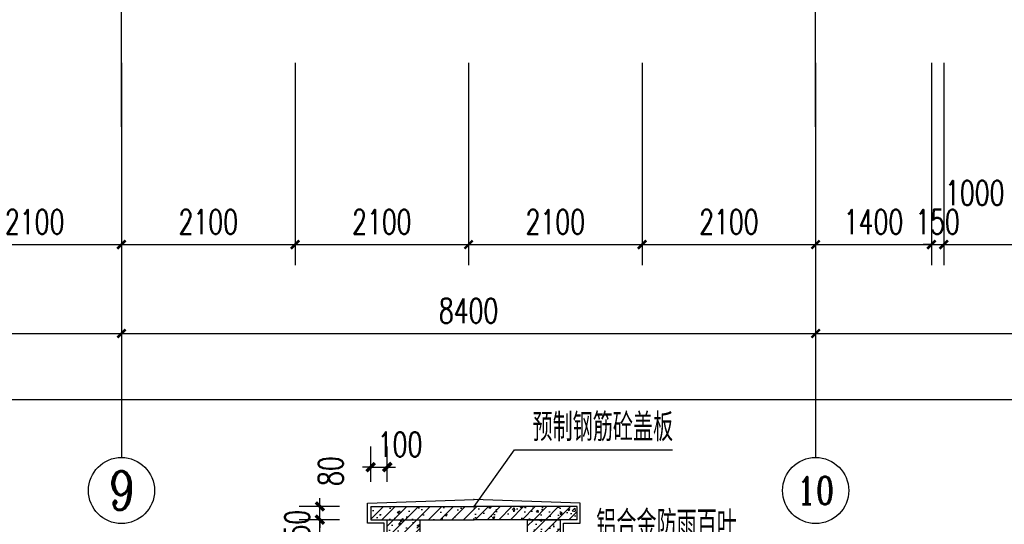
# Model space of a CAD drawing. Extents: x 797781 to 1255204, y 21234 to 1024248.
# Tile 142 of 256: x 928877 to 940791, y 171571 to 177674. Entities that reach past the tile are written whole.
import ezdxf
from ezdxf.enums import TextEntityAlignment as Align

# ---------------------------------------------------------------- set-up
doc = ezdxf.new("R2010")
doc.units = 0
doc.header["$LTSCALE"] = 1000
doc.header["$MEASUREMENT"] = 0
doc.linetypes.add('230303生产综合楼-平面图_t8$0$DOTE', pattern=[2.42, 2, -0.2, 0.02, -0.2])
for name, color, linetype in [('230303生产综合楼-平面图_t8$0$AXIS', 3, 'Continuous'), ('230303生产综合楼-平面图_t8$0$AXIS_TEXT', 7, 'Continuous'), ('230303生产综合楼-平面图_t8$0$DOTE', 1, '230303生产综合楼-平面图_t8$0$DOTE'), ('AXIS_TEXT', 7, 'Continuous'), ('DIM_LEAD', 3, 'Continuous'), ('PUB_DIM', 3, 'Continuous'), ('PUB_HATCH', 8, 'Continuous'), ('PUB_TEXT', 7, 'Continuous'), ('STAIR', 2, 'Continuous'), ('WALL', 40, 'Continuous')]:
    doc.layers.add(name, color=color, linetype=linetype)
doc.styles.add('230303生产综合楼-平面图_t8$0$_TCH_AXIS', font='COMPLEX', dxfattribs={"bigfont": 'GBCBIG'})
doc.styles.add('230303生产综合楼-平面图_T8$0$_TCH_DIM_T3', font='SIMPLEX', dxfattribs={"width": 0.705882, "bigfont": 'GBCBIG'})
doc.styles.add('_TCH_DIM', font='SIMPLEX', dxfattribs={"bigfont": 'GBCBIG'})
doc.styles.add('_TCH_DIM_T3', font='SIMPLEX', dxfattribs={"width": 0.705882, "bigfont": 'GBCBIG'})
doc.styles.add('COMPLEX', font='COMPLEX')
doc.dimstyles.new('230303生产综合楼-平面图_T8$0$_TCH_ARCH&&100', dxfattribs={"dimtxt": 297.5, "dimasz": 100, "dimexe": 250, "dimexo": 300, "dimgap": 126.25, "dimtad": 1, "dimdec": 0, "dimzin": 0, "dimdsep": 46, "dimtxsty": '230303生产综合楼-平面图_T8$0$_TCH_DIM_T3', "dimblk": '230303生产综合楼-平面图_t8$0$_ArchTick', "dimcen": 0.09, "dimclrt": 7, "dimazin": 2, "dimtfac": 1, "dimtdec": 0, "dimtix": 1, "dimtmove": 2, "dimatfit": 3, "dimfxl": 1, "dimtolj": 1, "dimtzin": 0, "dimarcsym": 0})
doc.dimstyles.new('_TCH_ARCH&&50', dxfattribs={"dimtxt": 148.75, "dimasz": 50, "dimexe": 125, "dimexo": 150, "dimgap": 63.125, "dimtad": 1, "dimdec": 0, "dimzin": 0, "dimdsep": 46, "dimtxsty": '_TCH_DIM_T3', "dimblk": 'ARCHTICK', "dimcen": 0.09, "dimclrt": 7, "dimazin": 2, "dimtfac": 1, "dimtdec": 0, "dimtix": 1, "dimtmove": 2, "dimatfit": 3, "dimfxl": 1, "dimtolj": 1, "dimtzin": 0, "dimarcsym": 0})
pattern_1 = [(45, (0, 809.395), (-35.35534, 35.35534), []), (50, (0, 809.4), (143.452, -12.5504), [15, -165]), (355, (0, 809.4), (-27.75, 150.4384), [12, -132]), (100.4514, (11.95, 808.35), (115.702, 137.888), [12.748, -140.2284]), (46.184, (0, 849.4), (213.448, -33.104), [22.5, -247.5]), (96.6356, (17.79, 846.64), (186.933, 194.824), [19.122, -210.343]), (351.184, (0, 849.4), (186.932, 194.824), [18, -198]), (21, (20, 839.4), (119.3814, -80.5238), [15, -165]), (326, (20, 839.4), (48.663, 145.03), [12, -132]), (71.4514, (29.95, 832.68), (168.0445, 64.506), [12.748, -140.2284]), (37.5, (0, 809.395), (2.432, 66.5788), [0, -130.4, 0, -134, 0, -132.5]), (7.5, (0, 809.395), (52.6139, 78.8823), [0, -76.4, 0, -127.4, 0, -50.5]), (327.5, (-44.6, 809.395), (106.7645, -4.511), [0, -50, 0, -156, 0, -207]), (317.5, (-64.6, 809.395), (116.6372, 20.021), [0, -65, 0, -103.6, 0, -147])]

# ---------------------------------------------------------------- blocks, each defined once
blk = doc.blocks.new('_ArchTick')
at = {"color": 0, "linetype": 'ByBlock', "const_width": 0.4}
blk.add_lwpolyline([(-0.5, -0.5), (0.5, 0.5)], dxfattribs=at)
blk = doc.blocks.new('*D197')
at = {"layer": 'Defpoints', "color": 0, "transparency": 16777216}
for p in [(1654, 2564.4), (1922.9, 2564.4), (1922.9, 2414.4)]:
    blk.add_point(p, dxfattribs=at)
at = {"layer": 'PUB_DIM', "color": 0, "lineweight": -2, "transparency": 16777216}
for p, q in [((1772.9, 2564.4), (1529, 2564.4)), ((1654, 2564.4), (1654, 2614.4)), ((1654, 2414.4), (1654, 2564.4)), ((1772.9, 2414.4), (1529, 2414.4)), ((1654, 2414.4), (1654, 2364.4))]:
    blk.add_line(p, q, dxfattribs=at)
at = {"layer": 'PUB_DIM', "color": 0, "lineweight": -2, "transparency": 16777216, "xscale": 50, "yscale": 50, "zscale": 50}
for p, rotation in [((1654, 2564.4), 270), ((1654, 2414.4), 90)]:
    blk.add_blockref('_ArchTick', p, dxfattribs=dict(at, rotation=rotation))
at = {"layer": 'PUB_DIM', "color": 7, "transparency": 16777216, "insert": (1516.5, 2489.4), "char_height": 148.75, "attachment_point": 5, "rotation": 90, "style": '_TCH_DIM_T3'}
blk.add_mtext('\\A1;150', dxfattribs=at)
blk = doc.blocks.new('*D198')
at = {"layer": 'Defpoints', "color": 0, "transparency": 16777216}
for p in [(1654, 2644.4), (1922.9, 2644.4), (1922.9, 2564.4)]:
    blk.add_point(p, dxfattribs=at)
at = {"layer": 'PUB_DIM', "color": 0, "lineweight": -2, "transparency": 16777216}
for p, q in [((1654, 2644.4), (1654, 2694.4)), ((1772.9, 2644.4), (1529, 2644.4)), ((1654, 2564.4), (1654, 2644.4)), ((1772.9, 2564.4), (1529, 2564.4)), ((1654, 2564.4), (1654, 2514.4))]:
    blk.add_line(p, q, dxfattribs=at)
at = {"layer": 'PUB_DIM', "color": 0, "lineweight": -2, "transparency": 16777216, "xscale": 50, "yscale": 50, "zscale": 50}
for p, rotation in [((1654, 2644.4), 270), ((1654, 2564.4), 90)]:
    blk.add_blockref('_ArchTick', p, dxfattribs=dict(at, rotation=rotation))
at = {"layer": 'PUB_DIM', "color": 7, "transparency": 16777216, "insert": (1719.7, 2858.4), "char_height": 148.75, "attachment_point": 5, "rotation": 90, "style": '_TCH_DIM_T3'}
blk.add_mtext('\\A1;80', dxfattribs=at)
blk = doc.blocks.new('*D199')
at = {"layer": 'Defpoints', "color": 0, "transparency": 16777216}
for p in [(2061.4, 2882.4), (1961.4, 2644.4), (2061.4, 2644.4)]:
    blk.add_point(p, dxfattribs=at)
at = {"layer": 'PUB_DIM', "color": 0, "lineweight": -2, "transparency": 16777216}
for p, q in [((1961.4, 2794.4), (1961.4, 3007.4)), ((2061.4, 2794.4), (2061.4, 3007.4)), ((1961.4, 2882.4), (1911.4, 2882.4)), ((1961.4, 2882.4), (2061.4, 2882.4)), ((2061.4, 2882.4), (2111.4, 2882.4))]:
    blk.add_line(p, q, dxfattribs=at)
at = {"layer": 'PUB_DIM', "color": 0, "lineweight": -2, "transparency": 16777216, "xscale": 50, "yscale": 50, "zscale": 50}
blk.add_blockref('_ArchTick', (1961.4, 2882.4), dxfattribs=at)
at = {"layer": 'PUB_DIM', "color": 0, "lineweight": -2, "transparency": 16777216, "xscale": 50, "yscale": 50, "zscale": 50, "rotation": 180}
blk.add_blockref('_ArchTick', (2061.4, 2882.4), dxfattribs=at)
at = {"layer": 'PUB_DIM', "color": 7, "transparency": 16777216, "insert": (2138.8, 3019.9), "char_height": 148.75, "attachment_point": 5, "style": '_TCH_DIM_T3'}
blk.add_mtext('\\A1;100', dxfattribs=at)
blk = doc.blocks.new('230303生产综合楼-平面图_t8$0$_ArchTick')
at = {"color": 0, "linetype": 'ByBlock', "const_width": 0.3}
blk.add_lwpolyline([(-0.5, -0.5), (0.5, 0.5)], dxfattribs=at)
blk = doc.blocks.new('*D1466')
at = {"layer": '230303生产综合楼-平面图_t8$0$AXIS', "color": 0, "lineweight": -2, "transparency": 16777216}
for p, q in [((928008, 177154), (928008, 174704)), ((930108, 177154), (930108, 174704)), ((928008, 174954), (930108, 174954))]:
    blk.add_line(p, q, dxfattribs=at)
at = {"layer": 'Defpoints', "color": 0, "transparency": 16777216}
for p in [(928008, 177454), (930108, 177454), (930108, 174954)]:
    blk.add_point(p, dxfattribs=at)
at = {"layer": '230303生产综合楼-平面图_t8$0$AXIS', "color": 0, "lineweight": -2, "transparency": 16777216, "xscale": 100, "yscale": 100, "zscale": 100, "rotation": 180}
blk.add_blockref('230303生产综合楼-平面图_t8$0$_ArchTick', (928008, 174954), dxfattribs=at)
at = {"layer": '230303生产综合楼-平面图_t8$0$AXIS', "color": 0, "lineweight": -2, "transparency": 16777216, "xscale": 100, "yscale": 100, "zscale": 100}
blk.add_blockref('230303生产综合楼-平面图_t8$0$_ArchTick', (930108, 174954), dxfattribs=at)
at = {"layer": '230303生产综合楼-平面图_t8$0$AXIS', "color": 7, "transparency": 16777216, "insert": (929058, 175229), "char_height": 297.5, "attachment_point": 5, "style": '230303生产综合楼-平面图_T8$0$_TCH_DIM_T3'}
blk.add_mtext('\\A1;2100', dxfattribs=at)
blk = doc.blocks.new('*D1467')
at = {"layer": '230303生产综合楼-平面图_t8$0$AXIS', "color": 0, "lineweight": -2, "transparency": 16777216}
for p, q in [((930108, 177154), (930108, 174704)), ((932208, 177154), (932208, 174704)), ((930108, 174954), (932208, 174954))]:
    blk.add_line(p, q, dxfattribs=at)
at = {"layer": 'Defpoints', "color": 0, "transparency": 16777216}
for p in [(930108, 177454), (932208, 177454), (932208, 174954)]:
    blk.add_point(p, dxfattribs=at)
at = {"layer": '230303生产综合楼-平面图_t8$0$AXIS', "color": 0, "lineweight": -2, "transparency": 16777216, "xscale": 100, "yscale": 100, "zscale": 100, "rotation": 180}
blk.add_blockref('230303生产综合楼-平面图_t8$0$_ArchTick', (930108, 174954), dxfattribs=at)
at = {"layer": '230303生产综合楼-平面图_t8$0$AXIS', "color": 0, "lineweight": -2, "transparency": 16777216, "xscale": 100, "yscale": 100, "zscale": 100}
blk.add_blockref('230303生产综合楼-平面图_t8$0$_ArchTick', (932208, 174954), dxfattribs=at)
at = {"layer": '230303生产综合楼-平面图_t8$0$AXIS', "color": 7, "transparency": 16777216, "insert": (931158, 175229), "char_height": 297.5, "attachment_point": 5, "style": '230303生产综合楼-平面图_T8$0$_TCH_DIM_T3'}
blk.add_mtext('\\A1;2100', dxfattribs=at)
blk = doc.blocks.new('*D1468')
at = {"layer": '230303生产综合楼-平面图_t8$0$AXIS', "color": 0, "lineweight": -2, "transparency": 16777216}
for p, q in [((932208, 177154), (932208, 174704)), ((934308, 177154), (934308, 174704)), ((932208, 174954), (934308, 174954))]:
    blk.add_line(p, q, dxfattribs=at)
at = {"layer": 'Defpoints', "color": 0, "transparency": 16777216}
for p in [(932208, 177454), (934308, 177454), (934308, 174954)]:
    blk.add_point(p, dxfattribs=at)
at = {"layer": '230303生产综合楼-平面图_t8$0$AXIS', "color": 0, "lineweight": -2, "transparency": 16777216, "xscale": 100, "yscale": 100, "zscale": 100, "rotation": 180}
blk.add_blockref('230303生产综合楼-平面图_t8$0$_ArchTick', (932208, 174954), dxfattribs=at)
at = {"layer": '230303生产综合楼-平面图_t8$0$AXIS', "color": 0, "lineweight": -2, "transparency": 16777216, "xscale": 100, "yscale": 100, "zscale": 100}
blk.add_blockref('230303生产综合楼-平面图_t8$0$_ArchTick', (934308, 174954), dxfattribs=at)
at = {"layer": '230303生产综合楼-平面图_t8$0$AXIS', "color": 7, "transparency": 16777216, "insert": (933258, 175229), "char_height": 297.5, "attachment_point": 5, "style": '230303生产综合楼-平面图_T8$0$_TCH_DIM_T3'}
blk.add_mtext('\\A1;2100', dxfattribs=at)
blk = doc.blocks.new('*D1469')
at = {"layer": '230303生产综合楼-平面图_t8$0$AXIS', "color": 0, "lineweight": -2, "transparency": 16777216}
for p, q in [((934308, 177154), (934308, 174704)), ((936408, 177154), (936408, 174704)), ((934308, 174954), (936408, 174954))]:
    blk.add_line(p, q, dxfattribs=at)
at = {"layer": 'Defpoints', "color": 0, "transparency": 16777216}
for p in [(934308, 177454), (936408, 177454), (936408, 174954)]:
    blk.add_point(p, dxfattribs=at)
at = {"layer": '230303生产综合楼-平面图_t8$0$AXIS', "color": 0, "lineweight": -2, "transparency": 16777216, "xscale": 100, "yscale": 100, "zscale": 100, "rotation": 180}
blk.add_blockref('230303生产综合楼-平面图_t8$0$_ArchTick', (934308, 174954), dxfattribs=at)
at = {"layer": '230303生产综合楼-平面图_t8$0$AXIS', "color": 0, "lineweight": -2, "transparency": 16777216, "xscale": 100, "yscale": 100, "zscale": 100}
blk.add_blockref('230303生产综合楼-平面图_t8$0$_ArchTick', (936408, 174954), dxfattribs=at)
at = {"layer": '230303生产综合楼-平面图_t8$0$AXIS', "color": 7, "transparency": 16777216, "insert": (935358, 175229), "char_height": 297.5, "attachment_point": 5, "style": '230303生产综合楼-平面图_T8$0$_TCH_DIM_T3'}
blk.add_mtext('\\A1;2100', dxfattribs=at)
blk = doc.blocks.new('*D1470')
at = {"layer": '230303生产综合楼-平面图_t8$0$AXIS', "color": 0, "lineweight": -2, "transparency": 16777216}
for p, q in [((936408, 177154), (936408, 174704)), ((938508, 177154), (938508, 174704)), ((936408, 174954), (938508, 174954))]:
    blk.add_line(p, q, dxfattribs=at)
at = {"layer": 'Defpoints', "color": 0, "transparency": 16777216}
for p in [(936408, 177454), (938508, 177454), (938508, 174954)]:
    blk.add_point(p, dxfattribs=at)
at = {"layer": '230303生产综合楼-平面图_t8$0$AXIS', "color": 0, "lineweight": -2, "transparency": 16777216, "xscale": 100, "yscale": 100, "zscale": 100, "rotation": 180}
blk.add_blockref('230303生产综合楼-平面图_t8$0$_ArchTick', (936408, 174954), dxfattribs=at)
at = {"layer": '230303生产综合楼-平面图_t8$0$AXIS', "color": 0, "lineweight": -2, "transparency": 16777216, "xscale": 100, "yscale": 100, "zscale": 100}
blk.add_blockref('230303生产综合楼-平面图_t8$0$_ArchTick', (938508, 174954), dxfattribs=at)
at = {"layer": '230303生产综合楼-平面图_t8$0$AXIS', "color": 7, "transparency": 16777216, "insert": (937458, 175229), "char_height": 297.5, "attachment_point": 5, "style": '230303生产综合楼-平面图_T8$0$_TCH_DIM_T3'}
blk.add_mtext('\\A1;2100', dxfattribs=at)
blk = doc.blocks.new('*D1471')
at = {"layer": '230303生产综合楼-平面图_t8$0$AXIS', "color": 0, "lineweight": -2, "transparency": 16777216}
for p, q in [((938508, 177154), (938508, 174704)), ((939908, 177154), (939908, 174704)), ((938508, 174954), (939908, 174954))]:
    blk.add_line(p, q, dxfattribs=at)
at = {"layer": 'Defpoints', "color": 0, "transparency": 16777216}
for p in [(938508, 177454), (939908, 177454), (939908, 174954)]:
    blk.add_point(p, dxfattribs=at)
at = {"layer": '230303生产综合楼-平面图_t8$0$AXIS', "color": 0, "lineweight": -2, "transparency": 16777216, "xscale": 100, "yscale": 100, "zscale": 100, "rotation": 180}
blk.add_blockref('230303生产综合楼-平面图_t8$0$_ArchTick', (938508, 174954), dxfattribs=at)
at = {"layer": '230303生产综合楼-平面图_t8$0$AXIS', "color": 0, "lineweight": -2, "transparency": 16777216, "xscale": 100, "yscale": 100, "zscale": 100}
blk.add_blockref('230303生产综合楼-平面图_t8$0$_ArchTick', (939908, 174954), dxfattribs=at)
at = {"layer": '230303生产综合楼-平面图_t8$0$AXIS', "color": 7, "transparency": 16777216, "insert": (939208, 175229), "char_height": 297.5, "attachment_point": 5, "style": '230303生产综合楼-平面图_T8$0$_TCH_DIM_T3'}
blk.add_mtext('\\A1;1400', dxfattribs=at)
blk = doc.blocks.new('*D1472')
at = {"layer": '230303生产综合楼-平面图_t8$0$AXIS', "color": 0, "lineweight": -2, "transparency": 16777216}
for p, q in [((939908, 177154), (939908, 174704)), ((940058, 177154), (940058, 174704)), ((939908, 174954), (939808, 174954)), ((939908, 174954), (940058, 174954)), ((940058, 174954), (940158, 174954))]:
    blk.add_line(p, q, dxfattribs=at)
at = {"layer": 'Defpoints', "color": 0, "transparency": 16777216}
for p in [(939908, 177454), (940058, 177454), (940058, 174954)]:
    blk.add_point(p, dxfattribs=at)
at = {"layer": '230303生产综合楼-平面图_t8$0$AXIS', "color": 0, "lineweight": -2, "transparency": 16777216, "xscale": 100, "yscale": 100, "zscale": 100}
blk.add_blockref('230303生产综合楼-平面图_t8$0$_ArchTick', (939908, 174954), dxfattribs=at)
at = {"layer": '230303生产综合楼-平面图_t8$0$AXIS', "color": 0, "lineweight": -2, "transparency": 16777216, "xscale": 100, "yscale": 100, "zscale": 100, "rotation": 180}
blk.add_blockref('230303生产综合楼-平面图_t8$0$_ArchTick', (940058, 174954), dxfattribs=at)
at = {"layer": '230303生产综合楼-平面图_t8$0$AXIS', "color": 7, "transparency": 16777216, "insert": (939983, 175229), "char_height": 297.5, "attachment_point": 5, "style": '230303生产综合楼-平面图_T8$0$_TCH_DIM_T3'}
blk.add_mtext('\\A1;150', dxfattribs=at)
blk = doc.blocks.new('*D1473')
at = {"layer": '230303生产综合楼-平面图_t8$0$AXIS', "color": 0, "lineweight": -2, "transparency": 16777216}
for p, q in [((940058, 177154), (940058, 174704)), ((941058, 177154), (941058, 174704)), ((940058, 174954), (941058, 174954))]:
    blk.add_line(p, q, dxfattribs=at)
at = {"layer": 'Defpoints', "color": 0, "transparency": 16777216}
for p in [(940058, 177454), (941058, 177454), (941058, 174954)]:
    blk.add_point(p, dxfattribs=at)
at = {"layer": '230303生产综合楼-平面图_t8$0$AXIS', "color": 0, "lineweight": -2, "transparency": 16777216, "xscale": 100, "yscale": 100, "zscale": 100, "rotation": 180}
blk.add_blockref('230303生产综合楼-平面图_t8$0$_ArchTick', (940058, 174954), dxfattribs=at)
at = {"layer": '230303生产综合楼-平面图_t8$0$AXIS', "color": 0, "lineweight": -2, "transparency": 16777216, "xscale": 100, "yscale": 100, "zscale": 100}
blk.add_blockref('230303生产综合楼-平面图_t8$0$_ArchTick', (941058, 174954), dxfattribs=at)
at = {"layer": '230303生产综合楼-平面图_t8$0$AXIS', "color": 7, "transparency": 16777216, "insert": (940433, 175579), "char_height": 297.5, "attachment_point": 5, "style": '230303生产综合楼-平面图_T8$0$_TCH_DIM_T3'}
blk.add_mtext('\\A1;1000', dxfattribs=at)
blk = doc.blocks.new('*D1505')
at = {"layer": '230303生产综合楼-平面图_t8$0$AXIS', "color": 0, "lineweight": -2, "transparency": 16777216}
for p, q in [((921708, 176079), (921708, 173629)), ((930108, 176079), (930108, 173629)), ((921708, 173879), (930108, 173879))]:
    blk.add_line(p, q, dxfattribs=at)
at = {"layer": 'Defpoints', "color": 0, "transparency": 16777216}
for p in [(921708, 176379), (930108, 176379), (930108, 173879)]:
    blk.add_point(p, dxfattribs=at)
at = {"layer": '230303生产综合楼-平面图_t8$0$AXIS', "color": 0, "lineweight": -2, "transparency": 16777216, "xscale": 100, "yscale": 100, "zscale": 100, "rotation": 180}
blk.add_blockref('230303生产综合楼-平面图_t8$0$_ArchTick', (921708, 173879), dxfattribs=at)
at = {"layer": '230303生产综合楼-平面图_t8$0$AXIS', "color": 0, "lineweight": -2, "transparency": 16777216, "xscale": 100, "yscale": 100, "zscale": 100}
blk.add_blockref('230303生产综合楼-平面图_t8$0$_ArchTick', (930108, 173879), dxfattribs=at)
at = {"layer": '230303生产综合楼-平面图_t8$0$AXIS', "color": 7, "transparency": 16777216, "insert": (925908, 174154), "char_height": 297.5, "attachment_point": 5, "style": '230303生产综合楼-平面图_T8$0$_TCH_DIM_T3'}
blk.add_mtext('\\A1;8400', dxfattribs=at)
blk = doc.blocks.new('*D1506')
at = {"layer": '230303生产综合楼-平面图_t8$0$AXIS', "color": 0, "lineweight": -2, "transparency": 16777216}
for p, q in [((930108, 176079), (930108, 173629)), ((938508, 176079), (938508, 173629)), ((930108, 173879), (938508, 173879))]:
    blk.add_line(p, q, dxfattribs=at)
at = {"layer": 'Defpoints', "color": 0, "transparency": 16777216}
for p in [(930108, 176379), (938508, 176379), (938508, 173879)]:
    blk.add_point(p, dxfattribs=at)
at = {"layer": '230303生产综合楼-平面图_t8$0$AXIS', "color": 0, "lineweight": -2, "transparency": 16777216, "xscale": 100, "yscale": 100, "zscale": 100, "rotation": 180}
blk.add_blockref('230303生产综合楼-平面图_t8$0$_ArchTick', (930108, 173879), dxfattribs=at)
at = {"layer": '230303生产综合楼-平面图_t8$0$AXIS', "color": 0, "lineweight": -2, "transparency": 16777216, "xscale": 100, "yscale": 100, "zscale": 100}
blk.add_blockref('230303生产综合楼-平面图_t8$0$_ArchTick', (938508, 173879), dxfattribs=at)
at = {"layer": '230303生产综合楼-平面图_t8$0$AXIS', "color": 7, "transparency": 16777216, "insert": (934308, 174154), "char_height": 297.5, "attachment_point": 5, "style": '230303生产综合楼-平面图_T8$0$_TCH_DIM_T3'}
blk.add_mtext('\\A1;8400', dxfattribs=at)
blk = doc.blocks.new('*D1507')
at = {"layer": '230303生产综合楼-平面图_t8$0$AXIS', "color": 0, "lineweight": -2, "transparency": 16777216}
for p, q in [((938508, 176079), (938508, 173629)), ((946908, 176079), (946908, 173629)), ((938508, 173879), (946908, 173879))]:
    blk.add_line(p, q, dxfattribs=at)
at = {"layer": 'Defpoints', "color": 0, "transparency": 16777216}
for p in [(938508, 176379), (946908, 176379), (946908, 173879)]:
    blk.add_point(p, dxfattribs=at)
at = {"layer": '230303生产综合楼-平面图_t8$0$AXIS', "color": 0, "lineweight": -2, "transparency": 16777216, "xscale": 100, "yscale": 100, "zscale": 100, "rotation": 180}
blk.add_blockref('230303生产综合楼-平面图_t8$0$_ArchTick', (938508, 173879), dxfattribs=at)
at = {"layer": '230303生产综合楼-平面图_t8$0$AXIS', "color": 0, "lineweight": -2, "transparency": 16777216, "xscale": 100, "yscale": 100, "zscale": 100}
blk.add_blockref('230303生产综合楼-平面图_t8$0$_ArchTick', (946908, 173879), dxfattribs=at)
at = {"layer": '230303生产综合楼-平面图_t8$0$AXIS', "color": 7, "transparency": 16777216, "insert": (942708, 174154), "char_height": 297.5, "attachment_point": 5, "style": '230303生产综合楼-平面图_T8$0$_TCH_DIM_T3'}
blk.add_mtext('\\A1;8400', dxfattribs=at)
blk = doc.blocks.new('*D1514')
at = {"layer": '230303生产综合楼-平面图_t8$0$AXIS', "color": 0, "lineweight": -2, "transparency": 16777216}
for p, q in [((895858, 176079), (895858, 172829)), ((989558, 176079), (989558, 172829)), ((895858, 173079), (989558, 173079))]:
    blk.add_line(p, q, dxfattribs=at)
at = {"layer": 'Defpoints', "color": 0, "transparency": 16777216}
for p in [(895858, 176379), (989558, 176379), (989558, 173079)]:
    blk.add_point(p, dxfattribs=at)
at = {"layer": '230303生产综合楼-平面图_t8$0$AXIS', "color": 0, "lineweight": -2, "transparency": 16777216, "xscale": 100, "yscale": 100, "zscale": 100, "rotation": 180}
blk.add_blockref('230303生产综合楼-平面图_t8$0$_ArchTick', (895858, 173079), dxfattribs=at)
at = {"layer": '230303生产综合楼-平面图_t8$0$AXIS', "color": 0, "lineweight": -2, "transparency": 16777216, "xscale": 100, "yscale": 100, "zscale": 100}
blk.add_blockref('230303生产综合楼-平面图_t8$0$_ArchTick', (989558, 173079), dxfattribs=at)
at = {"layer": '230303生产综合楼-平面图_t8$0$AXIS', "color": 7, "transparency": 16777216, "insert": (942708, 173354), "char_height": 297.5, "attachment_point": 5, "style": '230303生产综合楼-平面图_T8$0$_TCH_DIM_T3'}
blk.add_mtext('\\A1;93700', dxfattribs=at)
blk = doc.blocks.new('_AXISO')
blk.add_circle((0, 0), 0.5)
at = {"layer": 'AXIS_TEXT', "style": 'COMPLEX', "width": 1.041667}
blk.add_attdef('A', text='', height=0.56, dxfattribs=at).set_placement((-0.25, -0.28), (0.25, -0.28), align=Align.FIT)
blk = doc.blocks.new('A$C2F207896')
at = {"layer": 'PUB_HATCH'}
h = blk.add_hatch(dxfattribs=at)
h.set_pattern_fill('钢筋混凝土', color=256, scale=20, style=0)
h.set_pattern_definition(pattern_1)
h.paths.add_polyline_path([(1961.4, 2564.4), (2587.1, 2564.4), (2585.2, 2591.1), (2587.1, 2644.4), (1961.4, 2644.4)])
h = blk.add_hatch(dxfattribs=at)
h.set_pattern_fill('钢筋混凝土', color=256, scale=20, style=0)
h.set_pattern_definition(pattern_1)
h.paths.add_polyline_path([(3210, 2644.4), (2584.3, 2644.4), (2586.2, 2617.7), (2584.3, 2564.4), (3210, 2564.4)])
h = blk.add_hatch(dxfattribs=at)
h.set_pattern_fill('钢筋混凝土', color=256, scale=20, style=0)
h.set_pattern_definition(pattern_1)
h.paths.add_polyline_path([(2261.4, 2414.4), (2261.4, 2564.4), (2061.4, 2564.4), (2061.4, 2414.4)])
h = blk.add_hatch(dxfattribs=at)
h.set_pattern_fill('钢筋混凝土', color=256, scale=20, style=0)
h.set_pattern_definition(pattern_1)
h.paths.add_polyline_path([(3110, 2414.4), (3110, 2564.4), (2910, 2564.4), (2910, 2414.4)])
at = {"layer": 'STAIR'}
for points in [[(2261.4, 2394.4), (2042.8, 2394.4), (2042.8, 2544.4), (1942.8, 2544.4), (1942.8, 2663.7), (2587.1, 2686.4)], [(2584.3, 2686.3), (2585.7, 2686.4)], [(2910, 2394.4), (3128.6, 2394.4), (3128.6, 2544.4), (3228.6, 2544.4), (3228.6, 2663.7), (2584.3, 2686.4)], [(2587.1, 2686.3), (2585.7, 2686.4)]]:
    blk.add_lwpolyline(points, dxfattribs=at)
at = {"layer": 'WALL'}
for p, q in [((1961.4, 2644.4), (2587.1, 2644.4)), ((1961.4, 2644.4), (1961.4, 2564.4)), ((3210, 2644.4), (2584.3, 2644.4)), ((3210, 2564.4), (3210, 2644.4)), ((1961.4, 2564.4), (2587.1, 2564.4)), ((2061.4, 2414.4), (2061.4, 2564.4)), ((2061.4, 2564.4), (2261.4, 2564.4)), ((2261.4, 2414.4), (2261.4, 2564.4)), ((3210, 2564.4), (2584.3, 2564.4)), ((2910, 2414.4), (2910, 2564.4)), ((2910, 2564.4), (3110, 2564.4)), ((3110, 2414.4), (3110, 2564.4))]:
    blk.add_line(p, q, dxfattribs=at)
at = {"layer": 'PUB_DIM'}
for base, p1, p2, angle, picture, middle in [((2061.4, 2882.4), (1961.4, 2644.4), (2061.4, 2644.4), 0, '*D199', (2138.8, 3019.9)), ((1654, 2644.4), (1922.9, 2564.4), (1922.9, 2644.4), 90, '*D198', (1719.7, 2858.4))]:
    dim = blk.add_linear_dim(base=base, p1=p1, p2=p2, angle=angle, dimstyle='_TCH_ARCH&&50', dxfattribs=at)
    dim.commit()
    dim.dimension.update_dxf_attribs({"geometry": picture, "text_midpoint": middle, "dimtype": 129})
dim = blk.add_aligned_dim(p1=(1922.9, 2414.4), p2=(1922.9, 2564.4), distance=268.9, dimstyle='_TCH_ARCH&&50', dxfattribs=at)
dim.commit()
dim.dimension.update_dxf_attribs({"geometry": '*D197', "text_midpoint": (1516.5, 2489.4)})

msp = doc.modelspace()

# ---------------------------------------------------------------- linework, layer by layer
at = {"layer": '230303生产综合楼-平面图_t8$0$AXIS'}
for p, q in [((930108, 176379.2), (930108, 172379.2)), ((938508, 176379.2), (938508, 172379.2))]:
    msp.add_line(p, q, dxfattribs=at)
at = {"layer": '230303生产综合楼-平面图_t8$0$DOTE'}
for p, q in [((930108, 176379.2), (930108, 207979.2)), ((938508, 176379.2), (938508, 207979.2))]:
    msp.add_line(p, q, dxfattribs=at)
at = {"layer": 'DIM_LEAD'}
for p, q in [((934375.1, 171786.2), (934865.9, 172470.8)), ((934865.9, 172470.8), (936776.4, 172470.8))]:
    msp.add_line(p, q, dxfattribs=at)

# ---------------------------------------------------------------- block references
at = {"xscale": 2, "yscale": 2, "zscale": 2}
msp.add_blockref('A$C2F207896', (929200.9, 166497.4), dxfattribs=at)
at = {"layer": '230303生产综合楼-平面图_t8$0$AXIS'}
ref = msp.add_blockref('_AXISO', (930108, 171979.2), dxfattribs=dict(at, xscale=800, yscale=800, zscale=800))
ref.add_attrib('A', '9', dxfattribs={"layer": '230303生产综合楼-平面图_t8$0$AXIS_TEXT', "ltscale": 2, "height": 465.9, "style": '230303生产综合楼-平面图_t8$0$_TCH_AXIS'}).set_placement((929952.7, 171746.2), (930263.3, 171746.2), align=Align.FIT)
ref = msp.add_blockref('_AXISO', (938508, 171979.2), dxfattribs=dict(at, xscale=800, yscale=800, zscale=800))
ref.add_attrib('A', '10', dxfattribs={"layer": '230303生产综合楼-平面图_t8$0$AXIS_TEXT', "ltscale": 2, "height": 328.45, "style": '230303生产综合楼-平面图_t8$0$_TCH_AXIS'}).set_placement((938281.2, 171814.9), (938734.8, 171814.9), align=Align.FIT)

# ---------------------------------------------------------------- texts
at = {"layer": 'PUB_TEXT', "style": '_TCH_DIM'}
for s, p in [('预制钢筋砼盖板', (935082.3, 172575.8)), ('铝合金防雨百叶', (935853.8, 171399.7))]:
    msp.add_text(s, height=337.59, dxfattribs=at).set_placement(p)

# ---------------------------------------------------------------- dimensions: what is measured, and where the dimension line sits
at = {"layer": '230303生产综合楼-平面图_t8$0$AXIS'}
for p1, p2, distance, picture, middle in [((928008, 177454.2), (930108, 177454.2), -2500, '*D1466', (929058, 175229.2)), ((930108, 177454.2), (932208, 177454.2), -2500, '*D1467', (931158, 175229.2)), ((932208, 177454.2), (934308, 177454.2), -2500, '*D1468', (933258, 175229.2)), ((934308, 177454.2), (936408, 177454.2), -2500, '*D1469', (935358, 175229.2)), ((936408, 177454.2), (938508, 177454.2), -2500, '*D1470', (937458, 175229.2)), ((938508, 177454.2), (939908, 177454.2), -2500, '*D1471', (939208, 175229.2)), ((939908, 177454.2), (940058, 177454.2), -2500, '*D1472', (939983, 175229.2)), ((895858, 176379.2), (989558, 176379.2), -3300, '*D1514', (942708, 173354.2)), ((921708, 176379.2), (930108, 176379.2), -2500, '*D1505', (925908, 174154.2)), ((930108, 176379.2), (938508, 176379.2), -2500, '*D1506', (934308, 174154.2)), ((938508, 176379.2), (946908, 176379.2), -2500, '*D1507', (942708, 174154.2))]:
    dim = msp.add_aligned_dim(p1=p1, p2=p2, distance=distance, dimstyle='230303生产综合楼-平面图_T8$0$_TCH_ARCH&&100', dxfattribs=at)
    dim.commit()
    dim.dimension.update_dxf_attribs({"geometry": picture, "text_midpoint": middle})
dim = msp.add_linear_dim(base=(941058, 174954.2), p1=(940058, 177454.2), p2=(941058, 177454.2), angle=0, dimstyle='230303生产综合楼-平面图_T8$0$_TCH_ARCH&&100', dxfattribs=at)
dim.commit()
dim.dimension.update_dxf_attribs({"geometry": '*D1473', "text_midpoint": (940433, 175579.2), "dimtype": 161})

doc.saveas('drawing.dxf')
